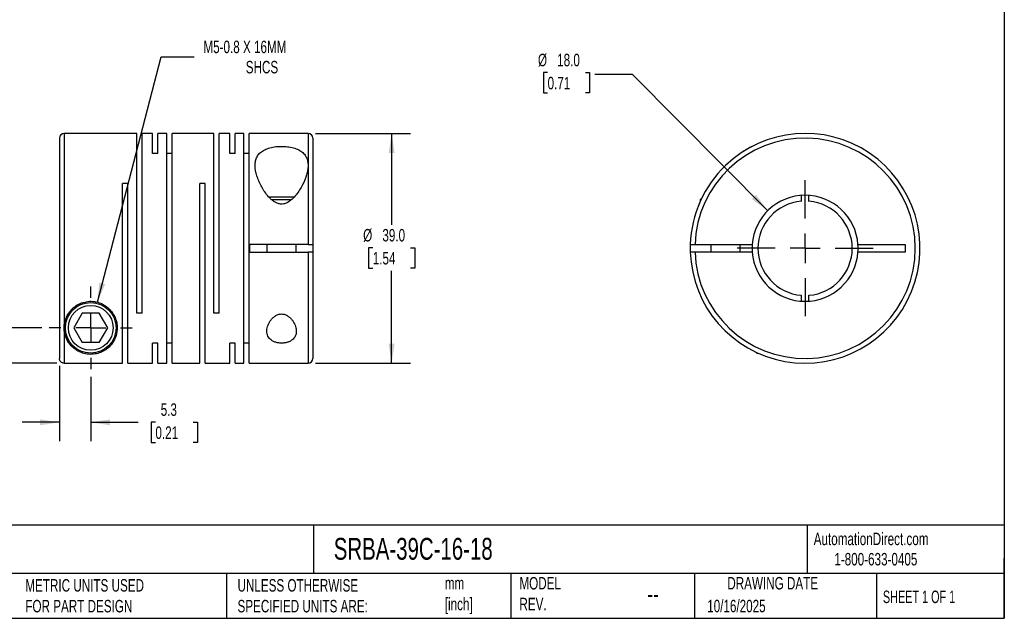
# Model space of a CAD drawing. Header units: millimetres. Extents: x 6 to 273, y 6 to 210.
# Tile 2 of 3: x 106 to 273, y 6 to 108. Entities that reach past the tile are written whole.
import ezdxf

# ---------------------------------------------------------------- set-up
doc = ezdxf.new("R2010")
doc.units = ezdxf.units.MM
doc.linetypes.add('SLD-Center', pattern=[19.05, 15.24, -1.27, 1.27, -1.27])
doc.linetypes.add('SLD-Solid', pattern=[0])
doc.layers.add('CENTER', color=40, linetype='SLD-Center')
doc.layers.add('DIMENSIONS', color=140, linetype='SLD-Solid', lineweight=25)
doc.layers.add('TEXT', color=140, linetype='SLD-Solid', lineweight=25)
doc.styles.add('SLDTEXTSTYLE0', font='TXT', dxfattribs={"width": 0.7})
doc.styles.add('SLDTEXTSTYLE1', font='TXT', dxfattribs={"width": 0.65})
doc.dimstyles.new('SLDDIMSTYLE0', dxfattribs={"dimtxt": 2.158008, "dimasz": 3.302, "dimexe": 0, "dimexo": 0.0625, "dimgap": 0.539502, "dimtad": 0, "dimtih": 1, "dimtoh": 1, "dimdec": 1, "dimrnd": 1e-09, "dimzin": 12, "dimdsep": 46, "dimtxsty": 'SLDTEXTSTYLE0', "dimsah": 1, "dimcen": 0.09, "dimadec": 0, "dimazin": 3, "dimtfac": 1, "dimtdec": 1, "dimtmove": 0, "dimatfit": 0, "dimfxl": 0, "dimfrac": 2, "dimtolj": 1, "dimtzin": 12, "dimarcsym": 0})
doc.dimstyles.new('SLDDIMSTYLE1', dxfattribs={"dimtxt": 2.158008, "dimasz": 3.302, "dimexe": 0, "dimexo": 0.0625, "dimgap": 0.539502, "dimtad": 0, "dimtih": 1, "dimtoh": 1, "dimdec": 1, "dimrnd": 1e-09, "dimzin": 4, "dimdsep": 46, "dimtxsty": 'SLDTEXTSTYLE0', "dimsah": 1, "dimcen": 0.09, "dimadec": 0, "dimazin": 1, "dimtfac": 1, "dimtdec": 1, "dimtmove": 0, "dimatfit": 0, "dimfxl": 0, "dimfrac": 2, "dimtolj": 1, "dimtzin": 12, "dimarcsym": 0})
doc.dimstyles.new('SLDDIMSTYLE2', dxfattribs={"dimtxt": 2.158008, "dimasz": 3.302, "dimexe": 0, "dimexo": 0.0625, "dimgap": 0.539502, "dimtad": 0, "dimtih": 1, "dimtoh": 1, "dimdec": 1, "dimrnd": 1e-09, "dimzin": 4, "dimdsep": 46, "dimtxsty": 'SLDTEXTSTYLE0', "dimsah": 1, "dimcen": 0.09, "dimadec": 0, "dimazin": 1, "dimtfac": 1, "dimtdec": 1, "dimtofl": 0, "dimtmove": 0, "dimatfit": 3, "dimfxl": 0, "dimfrac": 2, "dimtolj": 1, "dimtzin": 12, "dimarcsym": 0})
doc.dimstyles.new('SLDDIMSTYLE3', dxfattribs={"dimtxt": 2.158008, "dimasz": 3.302, "dimexe": 0, "dimexo": 0.0625, "dimgap": 0.539502, "dimtad": 0, "dimtih": 1, "dimtoh": 1, "dimdec": 1, "dimrnd": 1e-09, "dimzin": 12, "dimdsep": 46, "dimtxsty": 'SLDTEXTSTYLE0', "dimsah": 1, "dimcen": 0, "dimadec": 0, "dimazin": 3, "dimtfac": 1, "dimtdec": 1, "dimtofl": 0, "dimtmove": 0, "dimatfit": 3, "dimfxl": 0, "dimfrac": 2, "dimtolj": 1, "dimtzin": 12, "dimarcsym": 0})
doc.dimstyles.new('SLDDIMSTYLE4', dxfattribs={"dimtxt": 2.158008, "dimasz": 3.302, "dimexe": 0, "dimexo": 0.0625, "dimgap": 0.539502, "dimtad": 0, "dimtih": 1, "dimtoh": 1, "dimdec": 1, "dimrnd": 1e-09, "dimzin": 4, "dimdsep": 46, "dimtxsty": 'SLDTEXTSTYLE0', "dimsah": 1, "dimcen": 0, "dimadec": 0, "dimazin": 1, "dimtfac": 1, "dimtdec": 1, "dimtofl": 0, "dimtmove": 0, "dimatfit": 3, "dimfxl": 0, "dimfrac": 2, "dimtolj": 1, "dimtzin": 12, "dimarcsym": 0})

# ---------------------------------------------------------------- blocks, each defined once
blk = doc.blocks.new('_D')
at = {"layer": 'DIMENSIONS'}
for p, q in [((112.65, 49.19), (112.65, 36.44)), ((117.95, 47.34), (117.95, 36.44)), ((112.65, 39.62), (106.3, 39.62)), ((117.95, 39.62), (126, 39.62)), ((128.93, 39.62), (128.2, 39.62)), ((128.2, 39.62), (128.2, 36.19)), ((135.34, 39.62), (136.07, 39.62)), ((136.07, 39.62), (136.07, 36.19)), ((128.2, 36.19), (128.93, 36.19)), ((136.07, 36.19), (135.34, 36.19))]:
    blk.add_line(p, q, dxfattribs=at)
for points in [[(112.65, 39.62), (109.34, 40.12), (109.34, 39.11)], [(117.95, 39.62), (121.25, 39.11), (121.25, 40.12)]]:
    blk.add_solid(points, dxfattribs=at)
at = {"layer": 'DIMENSIONS', "char_height": 2.117, "attachment_point": 1, "style": 'SLDTEXTSTYLE0'}
for s, insert in [('5.3', (129.83, 42.83)), ('0.21', (128.93, 38.92))]:
    blk.add_mtext(s, dxfattribs=dict(at, insert=insert))
blk = doc.blocks.new('_D_1')
at = {"layer": 'DIMENSIONS'}
for p, q in [((85.95, 65.14), (85.22, 65.14)), ((85.22, 65.14), (85.22, 61.71)), ((92.36, 65.14), (93.08, 65.14)), ((93.08, 65.14), (93.08, 61.71)), ((96.25, 65.14), (102.6, 65.14)), ((102.6, 65.14), (102.6, 55.65)), ((85.22, 61.71), (85.95, 61.71)), ((93.08, 61.71), (92.36, 61.71)), ((109.64, 55.65), (99.43, 55.65)), ((112.18, 49.66), (99.43, 49.66)), ((102.6, 49.66), (102.6, 43.31))]:
    blk.add_line(p, q, dxfattribs=at)
for points in [[(102.6, 55.65), (103.11, 58.95), (102.09, 58.95)], [(102.6, 49.66), (102.09, 46.36), (103.11, 46.36)]]:
    blk.add_solid(points, dxfattribs=at)
at = {"layer": 'DIMENSIONS', "char_height": 2.117, "attachment_point": 1, "style": 'SLDTEXTSTYLE0'}
for s, insert in [('6.0', (86.84, 68.35)), ('0.24', (85.95, 64.44))]:
    blk.add_mtext(s, dxfattribs=dict(at, insert=insert))
blk = doc.blocks.new('_D_2')
at = {"layer": 'DIMENSIONS'}
for p, q in [((156.12, 88.65), (172.21, 88.65)), ((169.03, 88.65), (169.03, 73.13)), ((165.83, 69.22), (165.1, 69.22)), ((165.1, 69.22), (165.1, 65.79)), ((172.24, 69.22), (172.97, 69.22)), ((172.97, 69.22), (172.97, 65.79)), ((165.1, 65.79), (165.83, 65.79)), ((169.03, 49.65), (169.03, 65.31)), ((172.97, 65.79), (172.24, 65.79)), ((156.12, 49.65), (172.21, 49.65))]:
    blk.add_line(p, q, dxfattribs=at)
for points in [[(169.03, 88.65), (168.53, 85.35), (169.54, 85.35)], [(169.03, 49.65), (169.54, 52.95), (168.53, 52.95)]]:
    blk.add_solid(points, dxfattribs=at)
at = {"layer": 'DIMENSIONS', "char_height": 2.117, "attachment_point": 1, "style": 'SLDTEXTSTYLE0'}
for s, insert in [('%%c', (164.2, 72.43)), ('39.0', (167.46, 72.43)), ('1.54', (165.83, 68.52))]:
    blk.add_mtext(s, dxfattribs=dict(at, insert=insert))
blk = doc.blocks.new('_D_3')
at = {"layer": 'DIMENSIONS'}
for p, q in [((119.08, 60.01), (129.93, 101.66)), ((129.93, 101.66), (135.49, 101.66))]:
    blk.add_line(p, q, dxfattribs=at)
blk.add_solid([(119.08, 60.01), (120.4, 63.07), (119.42, 63.33)], dxfattribs=at)
at = {"layer": 'DIMENSIONS', "attachment_point": 1, "style": 'SLDTEXTSTYLE0'}
for s, insert, char_height in [('M5-0.8 X 16MM', (137.08, 104.39), 2.1167), ('SHCS', (144.27, 100.96), 2.117)]:
    blk.add_mtext(s, dxfattribs=dict(at, insert=insert, char_height=char_height))
blk = doc.blocks.new('SW_CENTERMARKSYMBOL_0')
at = {"layer": 'CENTER', "color": 0}
for p, q in [((0, 5.08), (0, 7.04)), ((0, 0), (0, 2.54)), ((-5.08, 0), (-7.04, 0)), ((0, 0), (-2.54, 0)), ((0, 0), (0, -2.54)), ((0, 0), (2.54, 0)), ((5.08, 0), (7.04, 0)), ((0, -5.08), (0, -7.04))]:
    blk.add_line(p, q, dxfattribs=at)
blk = doc.blocks.new('_D_4')
at = {"layer": 'DIMENSIONS'}
for p, q in [((195.51, 98.96), (194.79, 98.96)), ((194.79, 98.96), (194.79, 95.53)), ((201.93, 98.96), (202.65, 98.96)), ((202.65, 98.96), (202.65, 95.53)), ((209.9, 98.65), (203.55, 98.65)), ((232.88, 75.53), (209.9, 98.65)), ((194.79, 95.53), (195.51, 95.53)), ((202.65, 95.53), (201.93, 95.53))]:
    blk.add_line(p, q, dxfattribs=at)
blk.add_solid([(232.88, 75.53), (230.91, 78.23), (230.19, 77.52)], dxfattribs=at)
at = {"layer": 'DIMENSIONS', "char_height": 2.117, "attachment_point": 1, "style": 'SLDTEXTSTYLE0'}
for s, insert in [('%%c', (193.88, 102.17)), ('18.0', (197.14, 102.17)), ('0.71', (195.51, 98.25))]:
    blk.add_mtext(s, dxfattribs=dict(at, insert=insert))
blk = doc.blocks.new('SW_CENTERMARKSYMBOL_1')
at = {"layer": 'CENTER', "color": 0}
for p, q in [((0, 5.08), (0, 11.54)), ((0, 0), (0, 2.54)), ((-5.08, 0), (-11.54, 0)), ((0, 0), (-2.54, 0)), ((0, 0), (0, -2.54)), ((0, 0), (2.54, 0)), ((5.08, 0), (11.54, 0)), ((0, -5.08), (0, -11.54))]:
    blk.add_line(p, q, dxfattribs=at)

msp = doc.modelspace()

# ---------------------------------------------------------------- linework, layer by layer
for p, q in [((125.75, 88.65), (113.45, 88.65)), ((113.45, 88.65), (113.45, 55.65)), ((125.75, 58.15), (125.75, 88.65)), ((128.45, 88.65), (126.67, 88.65)), ((126.67, 58.15), (126.67, 88.65)), ((128.45, 85.25), (128.45, 88.65)), ((130.85, 88.65), (129.37, 88.65)), ((129.37, 85.25), (129.37, 88.65)), ((130.85, 49.65), (130.85, 88.65)), ((138.85, 88.65), (131.77, 88.65)), ((131.77, 49.65), (131.77, 88.65)), ((138.85, 58.15), (138.85, 88.65)), ((141.55, 88.65), (139.77, 88.65)), ((139.77, 58.15), (139.77, 88.65)), ((141.55, 85.25), (141.55, 88.65)), ((143.95, 88.65), (142.47, 88.65)), ((142.47, 85.25), (142.47, 88.65)), ((143.95, 49.65), (143.95, 88.65)), ((154.85, 88.65), (144.87, 88.65)), ((144.87, 49.65), (144.87, 88.65)), ((154.85, 88.65), (154.85, 83.22)), ((112.65, 87.85), (112.65, 50.46)), ((155.65, 87.85), (155.65, 69.8)), ((129.37, 85.25), (128.45, 85.25)), ((131.77, 85.25), (130.85, 85.25)), ((142.47, 85.25), (141.55, 85.25)), ((144.87, 85.25), (143.95, 85.25)), ((154.85, 83.22), (154.85, 69.8)), ((225.75, 83.25), (225.65, 83.14)), ((124.27, 80.15), (123.35, 80.15)), ((123.35, 49.66), (123.35, 80.15)), ((124.27, 49.65), (124.27, 80.15)), ((137.37, 80.15), (136.45, 80.15)), ((136.45, 49.65), (136.45, 80.15)), ((137.37, 49.65), (137.37, 80.15)), ((150.35, 77.85), (148.19, 77.85)), ((150.35, 77.35), (148.73, 77.35)), ((152.51, 77.85), (150.35, 77.85)), ((151.97, 77.35), (150.35, 77.35)), ((221.63, 77.56), (221.43, 77.35)), ((221.43, 77.35), (221.43, 77.11)), ((221.53, 77.35), (221.43, 77.35)), ((238.58, 78.13), (238.58, 77.12)), ((239.88, 77.12), (239.88, 78.13)), ((144.95, 68.5), (144.95, 69.8)), ((154.85, 69.8), (144.95, 69.8)), ((147.85, 69.8), (147.85, 68.5)), ((152.85, 68.5), (152.85, 69.8)), ((155.65, 69.8), (155.65, 68.5)), ((220.54, 69.8), (230.25, 69.8)), ((223.23, 69.8), (223.23, 68.5)), ((228.23, 68.5), (228.23, 69.8)), ((248.2, 69.8), (256.23, 69.8)), ((256.23, 69.8), (256.23, 68.5)), ((144.95, 68.5), (154.85, 68.5)), ((154.85, 68.5), (154.85, 49.65)), ((155.65, 68.5), (155.65, 50.45)), ((230.25, 68.5), (220.54, 68.5)), ((256.23, 68.5), (248.2, 68.5)), ((238.58, 61.18), (238.58, 60.17)), ((239.88, 60.17), (239.88, 61.18)), ((116.5, 58.15), (115.06, 55.65)), ((119.39, 58.15), (116.5, 58.15)), ((120.83, 55.65), (119.39, 58.15)), ((126.67, 58.15), (125.75, 58.15)), ((139.77, 58.15), (138.85, 58.15)), ((113.45, 55.65), (113.45, 49.66)), ((115.06, 55.65), (116.5, 53.15)), ((119.39, 53.15), (120.83, 55.65)), ((119.39, 53.15), (116.5, 53.15)), ((129.37, 53.05), (128.45, 53.05)), ((128.45, 49.65), (128.45, 53.05)), ((129.37, 49.65), (129.37, 53.05)), ((131.77, 53.05), (130.85, 53.05)), ((142.47, 53.05), (141.55, 53.05)), ((141.55, 49.65), (141.55, 53.05)), ((142.47, 49.65), (142.47, 53.05)), ((144.87, 53.05), (143.95, 53.05)), ((230.82, 51.56), (231.03, 51.35)), ((231.03, 51.46), (231.03, 51.35)), ((231.03, 51.35), (231.26, 51.35)), ((113.45, 49.66), (123.35, 49.66)), ((124.27, 49.65), (128.45, 49.65)), ((129.37, 49.65), (130.85, 49.65)), ((131.77, 49.65), (136.45, 49.65)), ((137.37, 49.65), (141.55, 49.65)), ((142.47, 49.65), (143.95, 49.65)), ((144.87, 49.65), (154.85, 49.65))]:
    msp.add_line(p, q)
for radius in [4.3, 3.8]:
    msp.add_circle((117.95, 55.65), radius)
for centre, radius, start, end in [((113.45, 87.85), 0.8, 90, 180), ((154.85, 87.85), 0.8, 0, 90), ((239.23, 69.15), 19.5, 181.9102, 133.8131), ((239.23, 69.15), 18.7, 181.992, 178.008), ((239.23, 69.15), 19.5, 133.8131, 178.0898), ((239.23, 69.15), 9, 4.1416, 175.8584), ((239.23, 69.15), 8, 94.6604, 265.3396), ((239.23, 69.15), 8, 274.6604, 85.3396), ((239.23, 69.15), 19.5, 178.0898, 181.9102), ((239.23, 69.15), 9, 175.8584, 184.1416), ((239.23, 69.15), 9, 355.8584, 4.1416), ((239.23, 69.15), 9, 184.1416, 355.8584), ((154.85, 50.45), 0.8, 270, 0)]:
    msp.add_arc(centre, radius, start, end)
for points, knots in [([(154.85, 83.22), (154.85, 83.48), (154.82, 83.73), (154.72, 84.2), (154.64, 84.44), (154.47, 84.76), (154.41, 84.86), (154.26, 85.06), (154.18, 85.16), (153.91, 85.44), (153.7, 85.6), (153.32, 85.82), (153.19, 85.89), (152.91, 86.01), (152.76, 86.07), (152.45, 86.17), (152.29, 86.22), (151.95, 86.29), (151.78, 86.33), (151.25, 86.41), (150.88, 86.44), (150.32, 86.45), (150.14, 86.45), (149.77, 86.43), (149.58, 86.42), (149.04, 86.36), (148.69, 86.29), (148.2, 86.16), (148.05, 86.11), (147.75, 86), (147.61, 85.94), (147.35, 85.81), (147.22, 85.74), (146.99, 85.58), (146.88, 85.5), (146.57, 85.24), (146.41, 85.05), (146.21, 84.74), (146.15, 84.63), (146.05, 84.41), (146.01, 84.3), (145.91, 83.95), (145.87, 83.71), (145.84, 83.21), (145.85, 82.94), (145.91, 82.42), (145.96, 82.15), (146.1, 81.6), (146.19, 81.33), (146.4, 80.76), (146.52, 80.48), (146.92, 79.63), (147.25, 79.06), (147.85, 78.24), (148.07, 77.97), (148.43, 77.6), (148.56, 77.48), (148.83, 77.25), (148.98, 77.14), (149.28, 76.94), (149.45, 76.86), (149.79, 76.73), (149.97, 76.68), (150.34, 76.64), (150.53, 76.65), (150.9, 76.72), (151.08, 76.79), (151.57, 77.02), (151.86, 77.24), (152.39, 77.72), (152.62, 77.98), (153.05, 78.52), (153.24, 78.79), (153.6, 79.35), (153.76, 79.63), (154.2, 80.49), (154.43, 81.06), (154.67, 81.89), (154.73, 82.16), (154.82, 82.7), (154.85, 82.97), (154.85, 83.22)], [0, 0, 0, 0, 0.03125, 0.03125, 0.0625, 0.0625, 0.078125, 0.078125, 0.09375, 0.09375, 0.125, 0.125, 0.140625, 0.140625, 0.15625, 0.15625, 0.171875, 0.171875, 0.1875, 0.1875, 0.21875, 0.21875, 0.234375, 0.234375, 0.25, 0.25, 0.28125, 0.28125, 0.296875, 0.296875, 0.3125, 0.3125, 0.328125, 0.328125, 0.34375, 0.34375, 0.375, 0.375, 0.390625, 0.390625, 0.40625, 0.40625, 0.4375, 0.4375, 0.46875, 0.46875, 0.5, 0.5, 0.53125, 0.53125, 0.5625, 0.5625, 0.625, 0.625, 0.65625, 0.65625, 0.671875, 0.671875, 0.6875, 0.6875, 0.703125, 0.703125, 0.71875, 0.71875, 0.734375, 0.734375, 0.75, 0.75, 0.78125, 0.78125, 0.8125, 0.8125, 0.84375, 0.84375, 0.875, 0.875, 0.9375, 0.9375, 0.96875, 0.96875, 1, 1, 1, 1]), ([(230.22, 86.45), (230.22, 86.45), (230.24, 86.46), (230.18, 86.42), (230.01, 86.34), (229.69, 86.16), (229.27, 85.92), (228.9, 85.69), (228.73, 85.59)], [0, 0, 0, 0, 0.0066407, 0.1841521, 0.3787116, 0.5733247, 0.7998903, 1, 1, 1, 1]), ([(221.34, 76.92), (221.32, 76.87), (221.27, 76.76), (221.23, 76.67), (221.23, 76.66), (221.23, 76.65)], [0, 0, 0, 0, 0.364966, 0.682667, 1, 1, 1, 1]), ([(154.85, 69.8), (154.95, 69.8), (155.06, 69.8), (155.25, 69.8), (155.34, 69.8), (155.56, 69.8), (155.65, 69.8), (155.65, 69.8)], [0, 0, 0, 0, 0.25, 0.25, 0.5, 0.5, 1, 1, 1, 1]), ([(219.74, 69.8), (219.74, 69.8), (219.76, 69.8), (219.84, 69.8), (219.9, 69.8), (220.12, 69.8), (220.32, 69.8), (220.54, 69.8)], [0, 0, 0, 0, 0.25, 0.25, 0.5, 0.5, 1, 1, 1, 1]), ([(155.65, 68.5), (155.65, 68.5), (155.63, 68.5), (155.54, 68.5), (155.49, 68.5), (155.26, 68.5), (155.06, 68.5), (154.85, 68.5)], [0, 0, 0, 0, 0.25, 0.25, 0.5, 0.5, 1, 1, 1, 1]), ([(220.54, 68.5), (220.43, 68.5), (220.33, 68.5), (220.13, 68.5), (220.04, 68.5), (219.82, 68.5), (219.74, 68.5), (219.74, 68.5)], [0, 0, 0, 0, 0.25, 0.25, 0.5, 0.5, 1, 1, 1, 1]), ([(113.45, 55.65), (113.45, 55.11), (113.54, 54.61), (113.79, 53.92), (113.88, 53.7), (114.11, 53.28), (114.24, 53.08), (114.53, 52.71), (114.69, 52.53), (115.05, 52.2), (115.24, 52.05), (115.66, 51.76), (115.9, 51.63), (116.29, 51.47), (116.42, 51.41), (116.72, 51.32), (116.87, 51.28), (117.2, 51.21), (117.38, 51.18), (117.75, 51.15), (117.93, 51.15), (118.31, 51.16), (118.49, 51.18), (118.84, 51.24), (119, 51.27), (119.3, 51.36), (119.45, 51.41), (119.72, 51.51), (119.85, 51.57), (120.22, 51.76), (120.44, 51.9), (120.84, 52.19), (121.02, 52.35), (121.35, 52.7), (121.5, 52.88), (121.91, 53.47), (122.12, 53.9), (122.33, 54.61), (122.38, 54.86), (122.44, 55.37), (122.45, 55.64), (122.42, 56.18), (122.38, 56.46), (122.24, 57.02), (122.14, 57.31), (121.88, 57.86), (121.71, 58.14), (121.41, 58.53), (121.3, 58.66), (121.06, 58.9), (120.93, 59.02), (120.53, 59.35), (120.23, 59.54), (119.57, 59.86), (119.23, 59.98), (118.68, 60.09), (118.5, 60.12), (118.13, 60.15), (117.94, 60.16), (117.39, 60.13), (117.01, 60.07), (116.49, 59.91), (116.32, 59.85), (115.99, 59.71), (115.82, 59.62), (115.36, 59.35), (115.08, 59.14), (114.71, 58.79), (114.6, 58.66), (114.38, 58.41), (114.29, 58.28), (114.02, 57.87), (113.88, 57.6), (113.54, 56.75), (113.45, 56.19), (113.45, 55.65)], [0, 0, 0, 0, 0.0625, 0.0625, 0.09375, 0.09375, 0.125, 0.125, 0.15625, 0.15625, 0.1875, 0.1875, 0.21875, 0.21875, 0.234375, 0.234375, 0.25, 0.25, 0.265625, 0.265625, 0.28125, 0.28125, 0.296875, 0.296875, 0.3125, 0.3125, 0.328125, 0.328125, 0.34375, 0.34375, 0.375, 0.375, 0.40625, 0.40625, 0.4375, 0.4375, 0.5, 0.5, 0.53125, 0.53125, 0.5625, 0.5625, 0.59375, 0.59375, 0.625, 0.625, 0.65625, 0.65625, 0.671875, 0.671875, 0.6875, 0.6875, 0.71875, 0.71875, 0.75, 0.75, 0.765625, 0.765625, 0.78125, 0.78125, 0.8125, 0.8125, 0.828125, 0.828125, 0.84375, 0.84375, 0.875, 0.875, 0.890625, 0.890625, 0.90625, 0.90625, 0.9375, 0.9375, 1, 1, 1, 1]), ([(150.35, 58), (150.14, 58), (149.94, 57.97), (149.58, 57.84), (149.41, 57.75), (149.1, 57.55), (148.96, 57.43), (148.71, 57.19), (148.6, 57.06), (148.4, 56.79), (148.32, 56.65), (148.16, 56.37), (148.1, 56.23), (147.94, 55.81), (147.87, 55.52), (147.84, 55.1), (147.84, 54.97), (147.87, 54.7), (147.9, 54.57), (147.99, 54.31), (148.05, 54.19), (148.19, 53.96), (148.28, 53.84), (148.6, 53.53), (148.88, 53.36), (149.39, 53.18), (149.57, 53.13), (149.95, 53.07), (150.16, 53.05), (150.55, 53.05), (150.75, 53.07), (151.13, 53.13), (151.31, 53.18), (151.65, 53.3), (151.81, 53.38), (152.08, 53.55), (152.21, 53.64), (152.52, 53.95), (152.66, 54.19), (152.79, 54.57), (152.82, 54.7), (152.85, 54.97), (152.85, 55.11), (152.82, 55.53), (152.75, 55.81), (152.54, 56.38), (152.39, 56.66), (152.09, 57.06), (151.98, 57.19), (151.73, 57.43), (151.59, 57.55), (151.28, 57.76), (151.11, 57.84), (150.84, 57.94), (150.74, 57.96), (150.55, 58), (150.45, 58), (150.35, 58)], [0, 0, 0, 0, 0.03125, 0.03125, 0.0625, 0.0625, 0.09375, 0.09375, 0.125, 0.125, 0.15625, 0.15625, 0.1875, 0.1875, 0.25, 0.25, 0.28125, 0.28125, 0.3125, 0.3125, 0.34375, 0.34375, 0.375, 0.375, 0.4375, 0.4375, 0.46875, 0.46875, 0.5, 0.5, 0.53125, 0.53125, 0.5625, 0.5625, 0.59375, 0.59375, 0.625, 0.625, 0.6875, 0.6875, 0.71875, 0.71875, 0.75, 0.75, 0.8125, 0.8125, 0.875, 0.875, 0.90625, 0.90625, 0.9375, 0.9375, 0.96875, 0.96875, 0.984375, 0.984375, 1, 1, 1, 1]), ([(113.45, 49.66), (113.34, 49.66), (113.24, 49.68), (113.04, 49.76), (112.95, 49.82), (112.73, 50.04), (112.65, 50.25), (112.65, 50.46)], [0, 0, 0, 0, 0.25, 0.25, 0.5, 0.5, 1, 1, 1, 1])]:
    msp.add_open_spline(points, degree=3, knots=knots)
at = {"layer": 'TEXT'}
for p, q in [((273.05, 209.55), (273.05, 6.35)), ((273.05, 22.13), (6.35, 22.13)), ((155.76, 22.13), (155.76, 13.97)), ((239.58, 22.13), (239.58, 13.97)), ((273.05, 6.35), (273.05, 16.51)), ((273.05, 13.97), (6.35, 13.97)), ((141, 13.97), (141, 6.35)), ((189.3, 13.97), (189.3, 6.35)), ((220.47, 13.97), (220.47, 6.35)), ((251.35, 13.97), (251.35, 6.35)), ((6.35, 6.35), (273.05, 6.35))]:
    msp.add_line(p, q, dxfattribs=at)

# ---------------------------------------------------------------- block references
at = {"layer": 'CENTER'}
for name, p in [('SW_CENTERMARKSYMBOL_1', (239.23, 69.15)), ('SW_CENTERMARKSYMBOL_0', (117.95, 55.65))]:
    msp.add_blockref(name, p, dxfattribs=at)

# ---------------------------------------------------------------- texts
at = {"layer": 'TEXT'}
for s, insert, char_height, attachment_point, style in [('SRBA-39C-16-18', (159.21, 20), 3.7042, 1, 'SLDTEXTSTYLE0'), ('AutomationDirect.com', (240.69, 20.88), 2.1167, 1, 'SLDTEXTSTYLE0'), ('1-800-633-0405', (244.19, 17.44), 2.1167, 1, 'SLDTEXTSTYLE0'), ('MODEL ^JREV.', (190.73, 13.36), 2.1167, 1, 'SLDTEXTSTYLE0'), ('DRAWING DATE', (233.73, 13.36), 2.1167, 2, 'SLDTEXTSTYLE0'), ('METRIC UNITS USED ^JFOR PART DESIGN', (106.85, 13), 2.1167, 1, 'SLDTEXTSTYLE0'), ('UNLESS OTHERWISE ^JSPECIFIED UNITS ARE:', (142.87, 13), 2.1167, 1, 'SLDTEXTSTYLE0'), ('mm^J[inch]', (178.06, 13.36), 2.117, 1, 'SLDTEXTSTYLE0'), ('--', (212.43, 12.08), 3.175, 1, 'SLDTEXTSTYLE0'), ('SHEET 1 OF 1', (252.44, 11.05), 2.1167, 1, 'SLDTEXTSTYLE1'), ('10/16/2025', (222.61, 9.49), 2.117, 1, 'SLDTEXTSTYLE0')]:
    msp.add_mtext(s, dxfattribs=dict(at, insert=insert, char_height=char_height, attachment_point=attachment_point, style=style))

# ---------------------------------------------------------------- dimensions: what is measured, and where the dimension line sits
at = {"layer": 'DIMENSIONS'}
dim = msp.add_diameter_dim_2p(p1=(116.81, 51.3), p2=(119.08, 60.01), text='M5-0.8 X 16MM\\PSHCS', dimstyle='SLDDIMSTYLE3', override={"dimpost": '<>'}, dxfattribs=at)
dim.commit()
dim.dimension.update_dxf_attribs({"geometry": '_D_3', "text_midpoint": (148.25, 101.66), "dimtype": 163})
dim = msp.add_diameter_dim_2p(p1=(245.57, 62.77), p2=(232.88, 75.53), dimstyle='SLDDIMSTYLE4', dxfattribs=at)
dim.commit()
dim.dimension.update_dxf_attribs({"geometry": '_D_4', "text_midpoint": (198.72, 98.65), "dimtype": 163})
dim = msp.add_linear_dim(base=(169.03, 49.65), p1=(154.85, 88.65), p2=(154.85, 49.65), angle=90, text='%%c<>', dimstyle='SLDDIMSTYLE2', dxfattribs=at)
dim.commit()
dim.dimension.update_dxf_attribs({"geometry": '_D_2', "text_midpoint": (169.03, 69.22), "dimtype": 160})
dim = msp.add_linear_dim(base=(102.6, 55.65), p1=(113.45, 49.66), p2=(110.91, 55.65), angle=90, dimstyle='SLDDIMSTYLE1', dxfattribs=at)
dim.commit()
dim.dimension.update_dxf_attribs({"geometry": '_D_1', "text_midpoint": (102.6, 65.14), "dimtype": 160})
dim = msp.add_linear_dim(base=(112.65, 39.62), p1=(117.95, 48.61), p2=(112.65, 50.46), dimstyle='SLDDIMSTYLE0', dxfattribs=at)
dim.commit()
dim.dimension.update_dxf_attribs({"geometry": '_D', "text_midpoint": (132.13, 39.62), "dimtype": 160})

doc.saveas('drawing.dxf')
